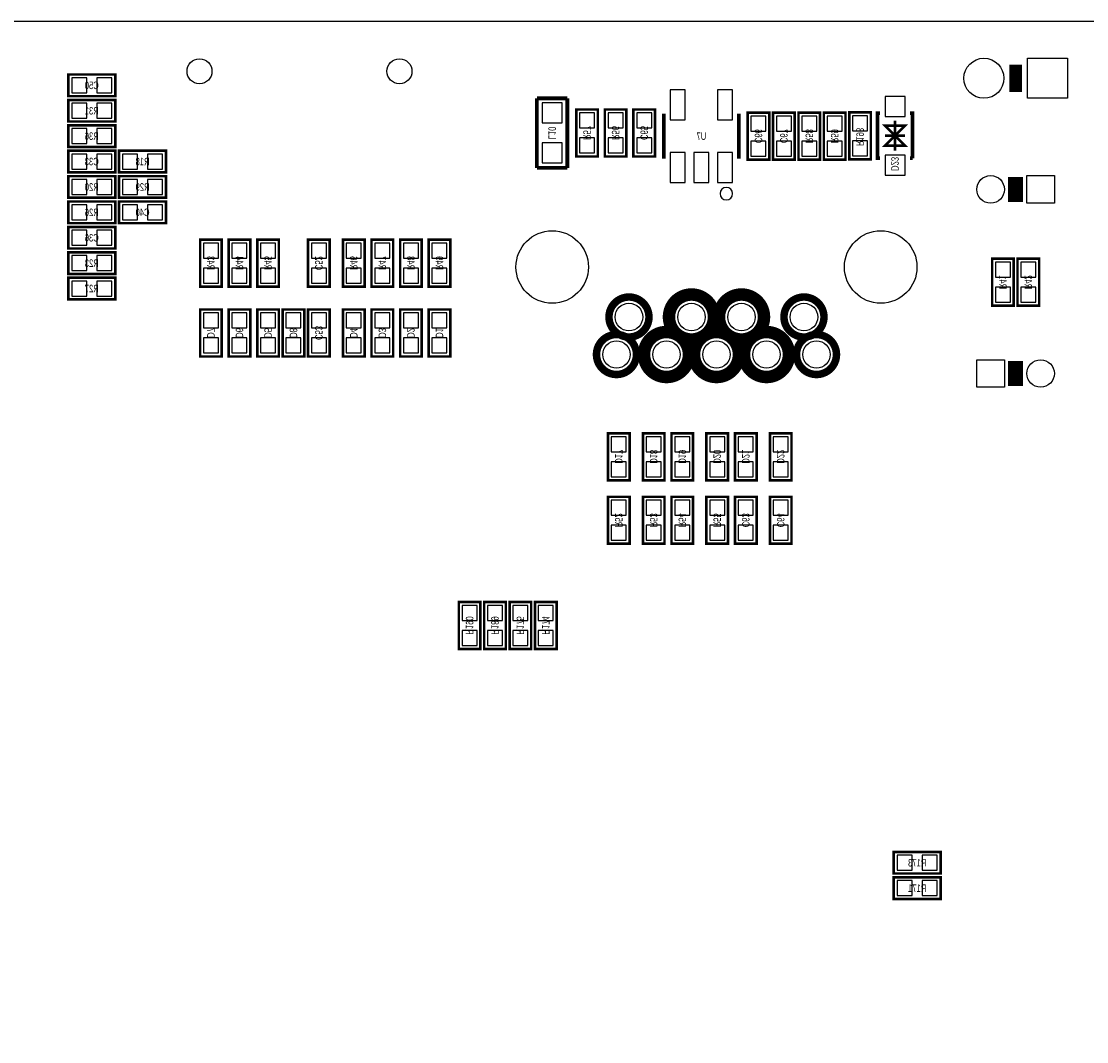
# Model space of a CAD drawing. Extents: x 0 to 129, y -3 to 86.
# Tile 6 of 7: x 48 to 91, y 38 to 79. Entities that reach past the tile are written whole.
import ezdxf
from ezdxf.enums import TextEntityAlignment as Align

# ---------------------------------------------------------------- set-up
doc = ezdxf.new("R2010")
doc.units = 0
for name, color, linetype in [('BG_OUTLINE', 3, 'CONTINUOUS'), ('PG_SILKSCREEN_BOTTOM', 150, 'CONTINUOUS'), ('PIN_BOTTOM', 202, 'CONTINUOUS'), ('RD_SILKSCREEN_BOTTOM', 122, 'CONTINUOUS')]:
    doc.layers.add(name, color=color, linetype=linetype)

msp = doc.modelspace()

# ---------------------------------------------------------------- linework, layer by layer
at = {"layer": 'BG_OUTLINE'}
msp.add_lwpolyline([(1.999996, 78.999994), (24.356873, 78.999994), (24.356873, 70.199987), (38.35687, 70.199987), (38.35687, 78.999994), (127.499999, 78.999994, -0.414213), (129.499995, 76.999998), (129.499995, 1.999996, -0.414212), (127.499999, 0), (1.999996, 0, -0.414212), (0, 1.999996), (0, 76.999998, -0.414213)], format="xyb", close=True, dxfattribs=at)
msp.add_lwpolyline([(38.35687, 78.999994), (127.499999, 78.999994, -0.414213), (129.499995, 76.999998), (129.499995, 1.999996)], format="xyb", dxfattribs=at)
at = {"layer": 'PG_SILKSCREEN_BOTTOM'}
for points, const_width in [([(88.138, 76.171984), (88.138, 77.272007)], 0.499999), ([(50.2412, 76.006198), (52.1208, 76.006198), (52.1208, 76.869798), (50.2412, 76.869798), (50.2412, 76.006198)], 0.1016), ([(50.2412, 74.990198), (52.1208, 74.990198), (52.1208, 75.853798), (50.2412, 75.853798), (50.2412, 74.990198)], 0.1016), ([(68.9864, 75.917298), (68.9864, 73.135998)], 0.1524), ([(70.2056, 75.917298), (68.9864, 75.917298)], 0.1524), ([(70.2056, 73.135998), (70.2056, 75.917298)], 0.1524), ([(71.4248, 73.593198), (71.4248, 75.472798), (70.5612, 75.472798), (70.5612, 73.593198), (71.4248, 73.593198)], 0.1016), ([(72.5678, 73.593198), (72.5678, 75.472798), (71.7042, 75.472798), (71.7042, 73.593198), (72.5678, 73.593198)], 0.1016), ([(72.8472, 75.472798), (72.8472, 73.593198), (73.7108, 73.593198), (73.7108, 75.472798), (72.8472, 75.472798)], 0.1016), ([(74.064978, 75.305996), (74.064978, 73.506)], 0.150012), ([(77.064997, 73.506), (77.064997, 75.305996)], 0.150012), ([(78.2828, 73.466198), (78.2828, 75.345798), (77.4192, 75.345798), (77.4192, 73.466198), (78.2828, 73.466198)], 0.1016), ([(79.2988, 73.466198), (79.2988, 75.345798), (78.4352, 75.345798), (78.4352, 73.466198), (79.2988, 73.466198)], 0.1016), ([(80.3148, 73.466198), (80.3148, 75.345798), (79.4512, 75.345798), (79.4512, 73.466198), (80.3148, 73.466198)], 0.1016), ([(80.4672, 75.345798), (80.4672, 73.466198), (81.3308, 73.466198), (81.3308, 75.345798), (80.4672, 75.345798)], 0.1016), ([(81.4832, 75.3618), (81.4832, 73.4822), (82.3468, 73.4822), (82.3468, 75.3618), (81.4832, 75.3618)], 0.1016), ([(82.712001, 73.522002), (82.612001, 73.522002), (82.612001, 75.321998), (82.712001, 75.321998)], 0.150012), ([(83.312, 73.822001), (83.312, 75.021999)], 0.1), ([(84.011999, 73.522002), (84.011999, 75.321998), (83.911999, 75.321998)], 0.150012), ([(50.2412, 73.974198), (52.1208, 73.974198), (52.1208, 74.837798), (50.2412, 74.837798), (50.2412, 73.974198)], 0.1016), ([(83.312, 74.422), (82.912001, 74.022001), (83.711999, 74.022001), (83.312, 74.422), (83.711999, 74.821999), (82.912001, 74.821999), (83.312, 74.422)], 0.1), ([(82.912001, 74.422), (83.711999, 74.422)], 0.1), ([(52.1208, 73.821798), (50.2412, 73.821798), (50.2412, 72.958198), (52.1208, 72.958198), (52.1208, 73.821798)], 0.1016), ([(52.2732, 72.958198), (54.1528, 72.958198), (54.1528, 73.821798), (52.2732, 73.821798), (52.2732, 72.958198)], 0.1016), ([(84.011999, 73.522002), (83.911999, 73.522002)], 0.150012), ([(68.9864, 73.135998), (70.2056, 73.135998)], 0.1524), ([(88.138, 72.776994), (88.138, 71.776996)], 0.599999), ([(52.1208, 72.805798), (50.2412, 72.805798), (50.2412, 71.942198), (52.1208, 71.942198), (52.1208, 72.805798)], 0.1016), ([(52.2732, 71.942198), (54.1528, 71.942198), (54.1528, 72.805798), (52.2732, 72.805798), (52.2732, 71.942198)], 0.1016), ([(50.2412, 70.926198), (52.1208, 70.926198), (52.1208, 71.789798), (50.2412, 71.789798), (50.2412, 70.926198)], 0.1016), ([(52.2732, 70.926198), (54.1528, 70.926198), (54.1528, 71.789798), (52.2732, 71.789798), (52.2732, 70.926198)], 0.1016), ([(50.2412, 69.910198), (52.1208, 69.910198), (52.1208, 70.773798), (50.2412, 70.773798), (50.2412, 69.910198)], 0.1016), ([(55.514519, 70.265798), (55.514519, 68.386198), (56.378119, 68.386198), (56.378119, 70.265798), (55.514519, 70.265798)], 0.1016), ([(56.657519, 70.265798), (56.657519, 68.386198), (57.521119, 68.386198), (57.521119, 70.265798), (56.657519, 70.265798)], 0.1016), ([(57.800519, 70.265798), (57.800519, 68.386198), (58.664119, 68.386198), (58.664119, 70.265798), (57.800519, 70.265798)], 0.1016), ([(60.696119, 68.386198), (60.696119, 70.265798), (59.832519, 70.265798), (59.832519, 68.386198), (60.696119, 68.386198)], 0.1016), ([(61.229519, 70.265798), (61.229519, 68.386198), (62.093119, 68.386198), (62.093119, 70.265798), (61.229519, 70.265798)], 0.1016), ([(62.372519, 70.265798), (62.372519, 68.386198), (63.236119, 68.386198), (63.236119, 70.265798), (62.372519, 70.265798)], 0.1016), ([(63.515519, 70.265798), (63.515519, 68.386198), (64.379119, 68.386198), (64.379119, 70.265798), (63.515519, 70.265798)], 0.1016), ([(64.658519, 70.265798), (64.658519, 68.386198), (65.522119, 68.386198), (65.522119, 70.265798), (64.658519, 70.265798)], 0.1016), ([(50.2412, 68.894198), (52.1208, 68.894198), (52.1208, 69.757798), (50.2412, 69.757798), (50.2412, 68.894198)], 0.1016), ([(87.1982, 69.503798), (87.1982, 67.624198), (88.0618, 67.624198), (88.0618, 69.503798), (87.1982, 69.503798)], 0.1016), ([(88.2142, 69.503798), (88.2142, 67.624198), (89.0778, 67.624198), (89.0778, 69.503798), (88.2142, 69.503798)], 0.1016), ([(50.2412, 67.878198), (52.1208, 67.878198), (52.1208, 68.741798), (50.2412, 68.741798), (50.2412, 67.878198)], 0.1016), ([(56.378119, 65.592198), (56.378119, 67.471798), (55.514519, 67.471798), (55.514519, 65.592198), (56.378119, 65.592198)], 0.1016), ([(57.521119, 65.592198), (57.521119, 67.471798), (56.657519, 67.471798), (56.657519, 65.592198), (57.521119, 65.592198)], 0.1016), ([(58.664119, 65.592198), (58.664119, 67.471798), (57.800519, 67.471798), (57.800519, 65.592198), (58.664119, 65.592198)], 0.1016), ([(59.680119, 65.592198), (59.680119, 67.471798), (58.816519, 67.471798), (58.816519, 65.592198), (59.680119, 65.592198)], 0.1016), ([(60.696119, 65.592198), (60.696119, 67.471798), (59.832519, 67.471798), (59.832519, 65.592198), (60.696119, 65.592198)], 0.1016), ([(62.093119, 65.592198), (62.093119, 67.471798), (61.229519, 67.471798), (61.229519, 65.592198), (62.093119, 65.592198)], 0.1016), ([(63.236119, 65.592198), (63.236119, 67.471798), (62.372519, 67.471798), (62.372519, 65.592198), (63.236119, 65.592198)], 0.1016), ([(64.379119, 65.592198), (64.379119, 67.471798), (63.515519, 67.471798), (63.515519, 65.592198), (64.379119, 65.592198)], 0.1016), ([(65.522119, 65.592198), (65.522119, 67.471798), (64.658519, 67.471798), (64.658519, 65.592198), (65.522119, 65.592198)], 0.1016), ([(88.138, 64.410996), (88.138, 65.410994)], 0.599999), ([(71.8312, 62.518798), (71.8312, 60.639198), (72.6948, 60.639198), (72.6948, 62.518798), (71.8312, 62.518798)], 0.1016), ([(73.2282, 62.518798), (73.2282, 60.639198), (74.0918, 60.639198), (74.0918, 62.518798), (73.2282, 62.518798)], 0.1016), ([(74.3712, 62.518798), (74.3712, 60.639198), (75.2348, 60.639198), (75.2348, 62.518798), (74.3712, 62.518798)], 0.1016), ([(75.7682, 62.518798), (75.7682, 60.639198), (76.6318, 60.639198), (76.6318, 62.518798), (75.7682, 62.518798)], 0.1016), ([(76.9112, 62.518798), (76.9112, 60.639198), (77.7748, 60.639198), (77.7748, 62.518798), (76.9112, 62.518798)], 0.1016), ([(78.3082, 62.518798), (78.3082, 60.639198), (79.1718, 60.639198), (79.1718, 62.518798), (78.3082, 62.518798)], 0.1016), ([(71.8312, 59.978798), (71.8312, 58.099198), (72.6948, 58.099198), (72.6948, 59.978798), (71.8312, 59.978798)], 0.1016), ([(73.2282, 59.978798), (73.2282, 58.099198), (74.0918, 58.099198), (74.0918, 59.978798), (73.2282, 59.978798)], 0.1016), ([(74.3712, 59.978798), (74.3712, 58.099198), (75.2348, 58.099198), (75.2348, 59.978798), (74.3712, 59.978798)], 0.1016), ([(75.7682, 59.978798), (75.7682, 58.099198), (76.6318, 58.099198), (76.6318, 59.978798), (75.7682, 59.978798)], 0.1016), ([(76.9112, 59.978798), (76.9112, 58.099198), (77.7748, 58.099198), (77.7748, 59.978798), (76.9112, 59.978798)], 0.1016), ([(78.3082, 59.978798), (78.3082, 58.099198), (79.1718, 58.099198), (79.1718, 59.978798), (78.3082, 59.978798)], 0.1016), ([(66.7258, 53.892196), (66.7258, 55.771796), (65.8622, 55.771796), (65.8622, 53.892196), (66.7258, 53.892196)], 0.1016), ([(67.7418, 53.892196), (67.7418, 55.771796), (66.8782, 55.771796), (66.8782, 53.892196), (67.7418, 53.892196)], 0.1016), ([(68.7578, 53.892196), (68.7578, 55.771796), (67.8942, 55.771796), (67.8942, 53.892196), (68.7578, 53.892196)], 0.1016), ([(69.7738, 53.892196), (69.7738, 55.771796), (68.9102, 55.771796), (68.9102, 53.892196), (69.7738, 53.892196)], 0.1016), ([(83.2612, 44.9072), (85.1408, 44.9072), (85.1408, 45.7708), (83.2612, 45.7708), (83.2612, 44.9072)], 0.1016), ([(85.1408, 44.7548), (83.2612, 44.7548), (83.2612, 43.8912), (85.1408, 43.8912), (85.1408, 44.7548)], 0.1016)]:
    msp.add_lwpolyline(points, dxfattribs=dict(at, const_width=const_width))
msp.add_lwpolyline([(76.814985, 72.106003, 1), (76.314991, 72.106003, 1)], format="xyb", close=True, dxfattribs=at)
for points, const_width in [([(76.070765, 67.170351, 1.000003), (74.270768, 67.170351, 0.999997), (76.070765, 67.170351)], 0.499999), ([(78.070761, 67.170351, 1.000003), (76.270764, 67.170351, 0.999997), (78.070761, 67.170351)], 0.499999), ([(73.47077, 67.170351, 1.000003), (71.870748, 67.170351, 0.999997), (73.47077, 67.170351)], 0.299999), ([(80.470756, 67.170351, 1.000004), (78.870759, 67.170351, 0.999996), (80.470756, 67.170351)], 0.299999), ([(72.970771, 65.670354, 1), (71.370749, 65.670354, 1), (72.970771, 65.670354)], 0.299999), ([(75.070767, 65.670354, 1), (73.270745, 65.670354, 1), (75.070767, 65.670354)], 0.499999), ([(77.070763, 65.670354, 1), (75.270766, 65.670354, 1), (77.070763, 65.670354)], 0.499999), ([(79.070759, 65.670354, 1), (77.270762, 65.670354, 1), (79.070759, 65.670354)], 0.499999), ([(80.970755, 65.670354, 1), (79.370758, 65.670354, 1), (80.970755, 65.670354)], 0.299999)]:
    msp.add_lwpolyline(points, format="xyb", dxfattribs=dict(at, const_width=const_width))
at = {"layer": 'PIN_BOTTOM'}
for points in [[(90.207998, 77.521994), (90.207998, 75.921997), (88.608002, 75.921997), (88.608002, 77.521994)], [(50.381408, 76.737693), (50.381408, 76.138303), (50.980797, 76.138303), (50.980797, 76.737693)], [(51.381203, 76.737693), (51.381203, 76.138303), (51.980592, 76.138303), (51.980592, 76.737693)], [(74.914684, 75.056543), (74.914684, 76.255448), (74.315295, 76.255448), (74.315295, 75.056543)], [(76.814705, 75.056543), (76.814705, 76.255448), (76.215316, 76.255448), (76.215316, 75.056543)], [(82.91195, 75.196954), (83.71205, 75.196954), (83.71205, 75.997054), (82.91195, 75.997054)], [(50.381408, 75.721693), (50.381408, 75.122303), (50.980797, 75.122303), (50.980797, 75.721693)], [(51.381203, 75.721693), (51.381203, 75.122303), (51.980592, 75.122303), (51.980592, 75.721693)], [(69.99605, 75.733148), (69.19595, 75.733148), (69.19595, 74.933048), (69.99605, 74.933048)], [(70.693305, 74.733201), (71.292695, 74.733201), (71.292695, 75.33259), (70.693305, 75.33259)], [(71.836305, 74.733201), (72.435695, 74.733201), (72.435695, 75.33259), (71.836305, 75.33259)], [(73.578695, 75.33259), (72.979305, 75.33259), (72.979305, 74.733201), (73.578695, 74.733201)], [(77.551305, 74.606201), (78.150695, 74.606201), (78.150695, 75.20559), (77.551305, 75.20559)], [(78.567305, 74.606201), (79.166695, 74.606201), (79.166695, 75.20559), (78.567305, 75.20559)], [(79.583305, 74.606201), (80.182695, 74.606201), (80.182695, 75.20559), (79.583305, 75.20559)], [(81.198695, 75.20559), (80.599305, 75.20559), (80.599305, 74.606201), (81.198695, 74.606201)], [(82.214695, 75.221592), (81.615305, 75.221592), (81.615305, 74.622203), (82.214695, 74.622203)], [(50.381408, 74.705693), (50.381408, 74.106303), (50.980797, 74.106303), (50.980797, 74.705693)], [(51.381203, 74.705693), (51.381203, 74.106303), (51.980592, 74.106303), (51.980592, 74.705693)], [(70.693305, 73.733406), (71.292695, 73.733406), (71.292695, 74.332795), (70.693305, 74.332795)], [(71.836305, 73.733406), (72.435695, 73.733406), (72.435695, 74.332795), (71.836305, 74.332795)], [(73.578695, 74.332795), (72.979305, 74.332795), (72.979305, 73.733406), (73.578695, 73.733406)], [(77.551305, 73.606406), (78.150695, 73.606406), (78.150695, 74.205795), (77.551305, 74.205795)], [(78.567305, 73.606406), (79.166695, 73.606406), (79.166695, 74.205795), (78.567305, 74.205795)], [(79.583305, 73.606406), (80.182695, 73.606406), (80.182695, 74.205795), (79.583305, 74.205795)], [(81.198695, 74.205795), (80.599305, 74.205795), (80.599305, 73.606406), (81.198695, 73.606406)], [(82.214695, 74.221797), (81.615305, 74.221797), (81.615305, 73.622408), (82.214695, 73.622408)], [(69.99605, 74.132948), (69.19595, 74.132948), (69.19595, 73.332848), (69.99605, 73.332848)], [(74.914684, 72.556522), (74.914684, 73.755428), (74.315295, 73.755428), (74.315295, 72.556522)], [(75.864695, 72.556522), (75.864695, 73.755428), (75.265305, 73.755428), (75.265305, 72.556522)], [(76.814705, 72.556522), (76.814705, 73.755428), (76.215316, 73.755428), (76.215316, 72.556522)], [(50.980797, 73.090303), (50.980797, 73.689693), (50.381408, 73.689693), (50.381408, 73.090303)], [(51.980592, 73.090303), (51.980592, 73.689693), (51.381203, 73.689693), (51.381203, 73.090303)], [(52.413408, 73.689693), (52.413408, 73.090303), (53.012797, 73.090303), (53.012797, 73.689693)], [(53.413203, 73.689693), (53.413203, 73.090303), (54.012592, 73.090303), (54.012592, 73.689693)], [(82.91195, 72.846946), (83.71205, 72.846946), (83.71205, 73.647046), (82.91195, 73.647046)], [(50.980797, 72.074303), (50.980797, 72.673693), (50.381408, 72.673693), (50.381408, 72.074303)], [(51.980592, 72.074303), (51.980592, 72.673693), (51.381203, 72.673693), (51.381203, 72.074303)], [(52.413408, 72.673693), (52.413408, 72.074303), (53.012797, 72.074303), (53.012797, 72.673693)], [(53.413203, 72.673693), (53.413203, 72.074303), (54.012592, 72.074303), (54.012592, 72.673693)], [(89.688048, 72.827045), (89.688048, 71.726946), (88.587948, 71.726946), (88.587948, 72.827045)], [(50.381408, 71.657693), (50.381408, 71.058303), (50.980797, 71.058303), (50.980797, 71.657693)], [(51.381203, 71.657693), (51.381203, 71.058303), (51.980592, 71.058303), (51.980592, 71.657693)], [(52.413408, 71.657693), (52.413408, 71.058303), (53.012797, 71.058303), (53.012797, 71.657693)], [(53.413203, 71.657693), (53.413203, 71.058303), (54.012592, 71.058303), (54.012592, 71.657693)], [(50.381408, 70.641693), (50.381408, 70.042303), (50.980797, 70.042303), (50.980797, 70.641693)], [(51.381203, 70.641693), (51.381203, 70.042303), (51.980592, 70.042303), (51.980592, 70.641693)], [(56.246014, 70.12559), (55.646625, 70.12559), (55.646625, 69.526201), (56.246014, 69.526201)], [(57.389014, 70.12559), (56.789625, 70.12559), (56.789625, 69.526201), (57.389014, 69.526201)], [(58.532014, 70.12559), (57.932625, 70.12559), (57.932625, 69.526201), (58.532014, 69.526201)], [(59.964625, 69.526201), (60.564014, 69.526201), (60.564014, 70.12559), (59.964625, 70.12559)], [(61.961014, 70.12559), (61.361625, 70.12559), (61.361625, 69.526201), (61.961014, 69.526201)], [(63.104014, 70.12559), (62.504625, 70.12559), (62.504625, 69.526201), (63.104014, 69.526201)], [(64.247014, 70.12559), (63.647625, 70.12559), (63.647625, 69.526201), (64.247014, 69.526201)], [(65.390014, 70.12559), (64.790625, 70.12559), (64.790625, 69.526201), (65.390014, 69.526201)], [(50.381408, 69.625693), (50.381408, 69.026303), (50.980797, 69.026303), (50.980797, 69.625693)], [(51.381203, 69.625693), (51.381203, 69.026303), (51.980592, 69.026303), (51.980592, 69.625693)], [(56.246014, 69.125795), (55.646625, 69.125795), (55.646625, 68.526406), (56.246014, 68.526406)], [(57.389014, 69.125795), (56.789625, 69.125795), (56.789625, 68.526406), (57.389014, 68.526406)], [(58.532014, 69.125795), (57.932625, 69.125795), (57.932625, 68.526406), (58.532014, 68.526406)], [(59.964625, 68.526406), (60.564014, 68.526406), (60.564014, 69.125795), (59.964625, 69.125795)], [(61.961014, 69.125795), (61.361625, 69.125795), (61.361625, 68.526406), (61.961014, 68.526406)], [(63.104014, 69.125795), (62.504625, 69.125795), (62.504625, 68.526406), (63.104014, 68.526406)], [(64.247014, 69.125795), (63.647625, 69.125795), (63.647625, 68.526406), (64.247014, 68.526406)], [(65.390014, 69.125795), (64.790625, 69.125795), (64.790625, 68.526406), (65.390014, 68.526406)], [(87.929695, 69.36359), (87.330305, 69.36359), (87.330305, 68.764201), (87.929695, 68.764201)], [(88.945695, 69.36359), (88.346305, 69.36359), (88.346305, 68.764201), (88.945695, 68.764201)], [(50.381408, 68.609693), (50.381408, 68.010303), (50.980797, 68.010303), (50.980797, 68.609693)], [(51.381203, 68.609693), (51.381203, 68.010303), (51.980592, 68.010303), (51.980592, 68.609693)], [(87.929695, 68.363795), (87.330305, 68.363795), (87.330305, 67.764406), (87.929695, 67.764406)], [(88.945695, 68.363795), (88.346305, 68.363795), (88.346305, 67.764406), (88.945695, 67.764406)], [(55.646625, 66.732201), (56.246014, 66.732201), (56.246014, 67.33159), (55.646625, 67.33159)], [(56.789625, 66.732201), (57.389014, 66.732201), (57.389014, 67.33159), (56.789625, 67.33159)], [(57.932625, 66.732201), (58.532014, 66.732201), (58.532014, 67.33159), (57.932625, 67.33159)], [(58.948625, 66.732201), (59.548014, 66.732201), (59.548014, 67.33159), (58.948625, 67.33159)], [(59.964625, 66.732201), (60.564014, 66.732201), (60.564014, 67.33159), (59.964625, 67.33159)], [(61.361625, 66.732201), (61.961014, 66.732201), (61.961014, 67.33159), (61.361625, 67.33159)], [(62.504625, 66.732201), (63.104014, 66.732201), (63.104014, 67.33159), (62.504625, 67.33159)], [(63.647625, 66.732201), (64.247014, 66.732201), (64.247014, 67.33159), (63.647625, 67.33159)], [(64.790625, 66.732201), (65.390014, 66.732201), (65.390014, 67.33159), (64.790625, 67.33159)], [(55.646625, 65.732406), (56.246014, 65.732406), (56.246014, 66.331795), (55.646625, 66.331795)], [(56.789625, 65.732406), (57.389014, 65.732406), (57.389014, 66.331795), (56.789625, 66.331795)], [(57.932625, 65.732406), (58.532014, 65.732406), (58.532014, 66.331795), (57.932625, 66.331795)], [(58.948625, 65.732406), (59.548014, 65.732406), (59.548014, 66.331795), (58.948625, 66.331795)], [(59.964625, 65.732406), (60.564014, 65.732406), (60.564014, 66.331795), (59.964625, 66.331795)], [(61.361625, 65.732406), (61.961014, 65.732406), (61.961014, 66.331795), (61.361625, 66.331795)], [(62.504625, 65.732406), (63.104014, 65.732406), (63.104014, 66.331795), (62.504625, 66.331795)], [(63.647625, 65.732406), (64.247014, 65.732406), (64.247014, 66.331795), (63.647625, 66.331795)], [(64.790625, 65.732406), (65.390014, 65.732406), (65.390014, 66.331795), (64.790625, 66.331795)], [(86.58794, 64.360933), (86.58794, 65.461032), (87.688039, 65.461032), (87.688039, 64.360933)], [(72.562695, 62.37859), (71.963305, 62.37859), (71.963305, 61.779201), (72.562695, 61.779201)], [(73.959695, 62.37859), (73.360305, 62.37859), (73.360305, 61.779201), (73.959695, 61.779201)], [(75.102695, 62.37859), (74.503305, 62.37859), (74.503305, 61.779201), (75.102695, 61.779201)], [(76.499695, 62.37859), (75.900305, 62.37859), (75.900305, 61.779201), (76.499695, 61.779201)], [(77.642695, 62.37859), (77.043305, 62.37859), (77.043305, 61.779201), (77.642695, 61.779201)], [(79.039695, 62.37859), (78.440305, 62.37859), (78.440305, 61.779201), (79.039695, 61.779201)], [(72.562695, 61.378795), (71.963305, 61.378795), (71.963305, 60.779406), (72.562695, 60.779406)], [(73.959695, 61.378795), (73.360305, 61.378795), (73.360305, 60.779406), (73.959695, 60.779406)], [(75.102695, 61.378795), (74.503305, 61.378795), (74.503305, 60.779406), (75.102695, 60.779406)], [(76.499695, 61.378795), (75.900305, 61.378795), (75.900305, 60.779406), (76.499695, 60.779406)], [(77.642695, 61.378795), (77.043305, 61.378795), (77.043305, 60.779406), (77.642695, 60.779406)], [(79.039695, 61.378795), (78.440305, 61.378795), (78.440305, 60.779406), (79.039695, 60.779406)], [(72.562695, 59.83859), (71.963305, 59.83859), (71.963305, 59.239201), (72.562695, 59.239201)], [(73.959695, 59.83859), (73.360305, 59.83859), (73.360305, 59.239201), (73.959695, 59.239201)], [(75.102695, 59.83859), (74.503305, 59.83859), (74.503305, 59.239201), (75.102695, 59.239201)], [(76.499695, 59.83859), (75.900305, 59.83859), (75.900305, 59.239201), (76.499695, 59.239201)], [(77.642695, 59.83859), (77.043305, 59.83859), (77.043305, 59.239201), (77.642695, 59.239201)], [(79.039695, 59.83859), (78.440305, 59.83859), (78.440305, 59.239201), (79.039695, 59.239201)], [(72.562695, 58.838795), (71.963305, 58.838795), (71.963305, 58.239406), (72.562695, 58.239406)], [(73.959695, 58.838795), (73.360305, 58.838795), (73.360305, 58.239406), (73.959695, 58.239406)], [(75.102695, 58.838795), (74.503305, 58.838795), (74.503305, 58.239406), (75.102695, 58.239406)], [(76.499695, 58.838795), (75.900305, 58.838795), (75.900305, 58.239406), (76.499695, 58.239406)], [(77.642695, 58.838795), (77.043305, 58.838795), (77.043305, 58.239406), (77.642695, 58.239406)], [(79.039695, 58.838795), (78.440305, 58.838795), (78.440305, 58.239406), (79.039695, 58.239406)], [(65.994305, 55.032199), (66.593695, 55.032199), (66.593695, 55.631588), (65.994305, 55.631588)], [(67.010305, 55.032199), (67.609695, 55.032199), (67.609695, 55.631588), (67.010305, 55.631588)], [(68.026305, 55.032199), (68.625695, 55.032199), (68.625695, 55.631588), (68.026305, 55.631588)], [(69.042305, 55.032199), (69.641695, 55.032199), (69.641695, 55.631588), (69.042305, 55.631588)], [(65.994305, 54.032404), (66.593695, 54.032404), (66.593695, 54.631793), (65.994305, 54.631793)], [(67.010305, 54.032404), (67.609695, 54.032404), (67.609695, 54.631793), (67.010305, 54.631793)], [(68.026305, 54.032404), (68.625695, 54.032404), (68.625695, 54.631793), (68.026305, 54.631793)], [(69.042305, 54.032404), (69.641695, 54.032404), (69.641695, 54.631793), (69.042305, 54.631793)], [(83.401408, 45.638695), (83.401408, 45.039305), (84.000797, 45.039305), (84.000797, 45.638695)], [(84.401203, 45.638695), (84.401203, 45.039305), (85.000592, 45.039305), (85.000592, 45.638695)], [(84.000797, 44.023305), (84.000797, 44.622695), (83.401408, 44.622695), (83.401408, 44.023305)], [(85.000592, 44.023305), (85.000592, 44.622695), (84.401203, 44.622695), (84.401203, 44.023305)]]:
    msp.add_lwpolyline(points, close=True, dxfattribs=at)
for centre, radius in [((55.490135, 77.0001), 0.499999), ((63.490119, 77.0001), 0.499999), ((86.868, 76.721995), 0.799998), ((87.138002, 72.276995), 0.55005), ((69.600775, 69.170347), 1.449946), ((82.740754, 69.170347), 1.449946), ((72.670772, 67.170351), 0.55005), ((75.170767, 67.170351), 0.55005), ((77.170763, 67.170351), 0.55005), ((79.670758, 67.170351), 0.55005), ((72.170773, 65.670354), 0.55005), ((74.170769, 65.670354), 0.55005), ((76.170765, 65.670354), 0.55005), ((78.170761, 65.670354), 0.55005), ((80.170757, 65.670354), 0.55005), ((89.137998, 64.910995), 0.55005)]:
    msp.add_circle(centre, radius, dxfattribs=at)

# ---------------------------------------------------------------- texts
at = {"layer": 'RD_SILKSCREEN_BOTTOM', "text_generation_flag": 2, "width": 0.700025}
for s, p in [('C50', (51.181, 76.287986)), ('R31', (51.181, 75.271986)), ('R36', (51.181, 74.255986)), ('U7', (75.565, 74.255986)), ('C33', (51.181, 73.239986)), ('R18', (53.213, 73.239986)), ('R20', (51.181, 72.223986)), ('R29', (53.213, 72.223986)), ('R26', (51.181, 71.207986)), ('C40', (53.213, 71.207986)), ('C36', (51.181, 70.191986)), ('R23', (51.181, 69.175986)), ('R27', (51.181, 68.159986)), ('R173', (84.201, 45.188988)), ('R171', (84.201, 44.172988))]:
    msp.add_text(s, height=0.299999, dxfattribs=at).set_placement(p, align=Align.CENTER)
for s, p in [('L10', (69.446013, 74.533354)), ('R57', (70.843013, 74.533354)), ('R56', (71.986013, 74.533354)), ('C65', (73.129013, 74.533354)), ('C66', (77.701013, 74.406354)), ('C67', (78.717013, 74.406354)), ('R58', (79.733013, 74.406354)), ('R59', (80.749013, 74.406354)), ('D23', (83.162013, 73.295002)), ('R43', (55.796332, 69.326354)), ('R44', (56.939332, 69.326354)), ('R45', (58.082332, 69.326354)), ('C52', (60.114332, 69.326354)), ('R46', (61.511332, 69.326354)), ('R47', (62.654332, 69.326354)), ('R48', (63.797332, 69.326354)), ('R49', (64.940332, 69.326354)), ('R41', (87.480013, 68.564354)), ('R42', (88.496013, 68.564354)), ('D7', (55.796332, 66.532354)), ('D6', (56.939332, 66.532354)), ('D5', (58.082332, 66.532354)), ('D8', (59.098332, 66.532354)), ('C53', (60.114332, 66.532354)), ('D4', (61.511332, 66.532354)), ('D3', (62.654332, 66.532354)), ('D2', (63.797332, 66.532354)), ('D1', (64.940332, 66.532354)), ('D17', (72.113013, 61.579354)), ('D18', (73.510013, 61.579354)), ('D19', (74.653013, 61.579354)), ('D20', (76.050013, 61.579354)), ('D21', (77.193013, 61.579354)), ('D22', (78.590013, 61.579354)), ('R52', (72.113013, 59.039354)), ('R53', (73.510013, 59.039354)), ('R54', (74.653013, 59.039354)), ('R55', (76.050013, 59.039354)), ('C63', (77.193013, 59.039354)), ('C64', (78.590013, 59.039354)), ('R190', (66.144013, 54.832352)), ('R189', (67.160013, 54.832352)), ('R175', (68.176013, 54.832352)), ('R174', (69.192013, 54.832352))]:
    msp.add_text(s, height=0.299999, rotation=270, dxfattribs=at).set_placement(p, align=Align.CENTER)
msp.add_text('R193', height=0.299999, rotation=270, dxfattribs=at).set_placement((81.764988, 74.006989))

doc.saveas('drawing.dxf')
